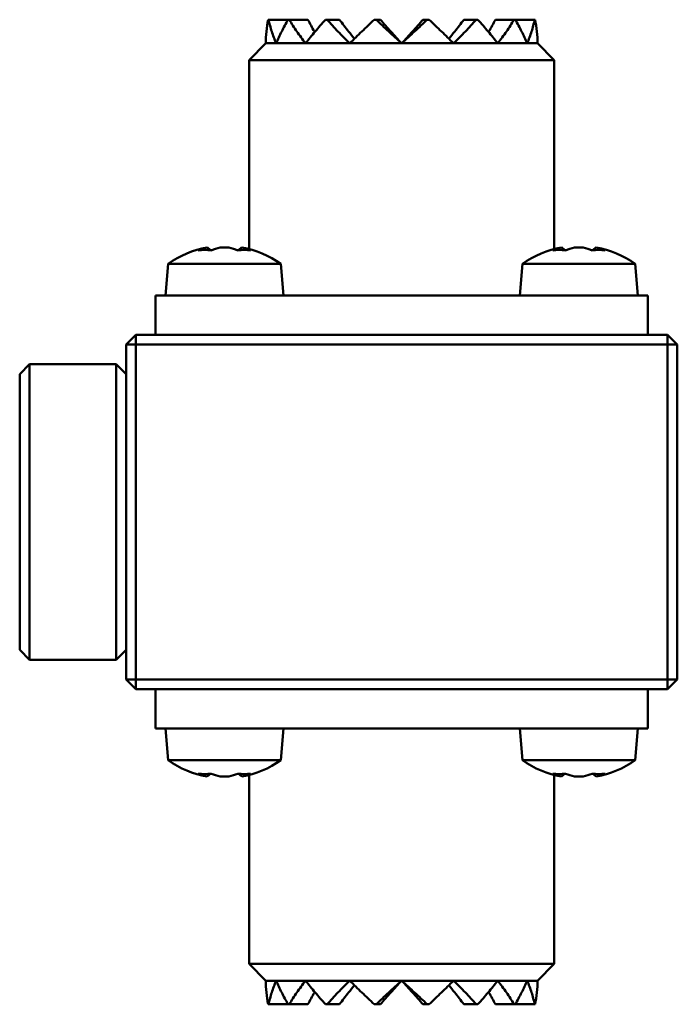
# Model space of a CAD drawing. Header units: millimetres. Extents: x 22 to 183, y 118 to 250.
# Tile 1 of 3: x 22 to 56, y 118 to 168. Entities that reach past the tile are written whole.
import ezdxf

# ---------------------------------------------------------------- set-up
doc = ezdxf.new("R2010")
doc.units = ezdxf.units.MM
doc.layers.add('Viditelné hrany(CSN)', color=7, linetype='Continuous', lineweight=50)

msp = doc.modelspace()

# ---------------------------------------------------------------- linework, layer by layer
at = {"layer": 'Viditelné hrany(CSN)'}
for p, q in [((34.887, 167.986), (34.867, 167.986)), ((34.887, 167.986), (35.879, 167.986)), ((35.935, 167.986), (35.879, 167.986)), ((35.935, 167.986), (36.887, 167.986)), ((37.853, 167.986), (37.769, 167.986)), ((37.853, 167.986), (38.485, 167.986)), ((40.348, 167.986), (40.249, 167.986)), ((40.348, 167.986), (40.564, 167.986)), ((42.725, 167.986), (42.941, 167.986)), ((43.04, 167.986), (42.941, 167.986)), ((44.804, 167.986), (45.436, 167.986)), ((45.52, 167.986), (45.436, 167.986)), ((46.402, 167.986), (47.353, 167.986)), ((47.409, 167.986), (47.353, 167.986)), ((47.409, 167.986), (48.402, 167.986)), ((48.421, 167.986), (48.402, 167.986)), ((34.744, 166.786), (33.894, 165.936)), ((35.269, 166.786), (34.744, 166.786)), ((36.765, 166.786), (35.269, 166.786)), ((39.004, 166.786), (36.765, 166.786)), ((41.644, 166.786), (39.004, 166.786)), ((44.285, 166.786), (41.644, 166.786)), ((46.523, 166.786), (44.285, 166.786)), ((48.019, 166.786), (46.523, 166.786)), ((48.544, 166.786), (48.019, 166.786)), ((48.544, 166.786), (49.394, 165.936)), ((49.394, 165.936), (33.894, 165.936)), ((33.894, 156.344), (33.894, 165.936)), ((49.394, 156.344), (49.394, 165.936)), ((31.762, 156.421), (31.762, 156.426)), ((31.936, 156.278), (31.762, 156.426)), ((33.353, 156.278), (33.527, 156.426)), ((33.527, 156.426), (33.527, 156.421)), ((49.762, 156.421), (49.762, 156.426)), ((49.936, 156.278), (49.762, 156.426)), ((51.353, 156.278), (51.527, 156.426)), ((51.527, 156.426), (51.527, 156.421)), ((29.784, 155.586), (29.644, 153.986)), ((29.784, 155.586), (35.504, 155.586)), ((35.504, 155.586), (35.644, 153.986)), ((47.784, 155.586), (47.644, 153.986)), ((47.784, 155.586), (53.504, 155.586)), ((53.504, 155.586), (53.644, 153.986)), ((29.144, 153.986), (32.144, 153.986)), ((29.144, 153.986), (29.144, 151.986)), ((32.144, 153.986), (51.144, 153.986)), ((51.144, 153.986), (54.144, 153.986)), ((54.144, 151.986), (54.144, 153.986)), ((27.644, 151.486), (28.144, 151.986)), ((28.144, 151.986), (28.144, 151.486)), ((55.144, 151.986), (28.144, 151.986)), ((55.144, 151.486), (55.144, 151.986)), ((55.144, 151.986), (55.644, 151.486)), ((28.144, 151.486), (27.644, 151.486)), ((27.644, 151.486), (27.644, 134.486)), ((28.144, 134.486), (28.144, 151.486)), ((28.144, 151.486), (55.144, 151.486)), ((55.644, 151.486), (55.144, 151.486)), ((55.144, 151.486), (55.144, 134.486)), ((55.644, 134.486), (55.644, 151.486)), ((22.244, 149.986), (22.744, 150.486)), ((22.744, 150.486), (22.744, 135.486)), ((22.744, 150.486), (27.144, 150.486)), ((27.144, 135.486), (27.144, 150.486)), ((27.644, 149.986), (27.144, 150.486)), ((22.244, 135.986), (22.244, 149.986)), ((22.244, 135.986), (22.744, 135.486)), ((27.644, 135.986), (27.144, 135.486)), ((22.744, 135.486), (27.144, 135.486)), ((27.644, 134.486), (28.144, 134.486)), ((28.144, 133.986), (27.644, 134.486)), ((28.144, 134.486), (28.144, 133.986)), ((55.144, 134.486), (28.144, 134.486)), ((55.644, 134.486), (55.144, 133.986)), ((55.144, 134.486), (55.644, 134.486)), ((55.144, 133.986), (55.144, 134.486)), ((28.144, 133.986), (55.144, 133.986)), ((29.144, 133.986), (29.144, 131.986)), ((54.144, 131.986), (54.144, 133.986)), ((32.144, 131.986), (29.144, 131.986)), ((29.784, 130.386), (29.644, 131.986)), ((51.144, 131.986), (32.144, 131.986)), ((35.504, 130.386), (35.644, 131.986)), ((47.784, 130.386), (47.644, 131.986)), ((54.144, 131.986), (51.144, 131.986)), ((53.504, 130.386), (53.644, 131.986)), ((35.504, 130.386), (29.784, 130.386)), ((53.504, 130.386), (47.784, 130.386)), ((31.936, 129.694), (31.762, 129.546)), ((31.762, 129.546), (31.762, 129.551)), ((33.353, 129.694), (33.527, 129.546)), ((33.527, 129.551), (33.527, 129.546)), ((33.894, 129.628), (33.894, 120.036)), ((49.394, 129.628), (49.394, 120.036)), ((49.936, 129.694), (49.762, 129.546)), ((49.762, 129.546), (49.762, 129.551)), ((51.353, 129.694), (51.527, 129.546)), ((51.527, 129.551), (51.527, 129.546)), ((33.894, 120.036), (49.394, 120.036)), ((34.744, 119.186), (33.894, 120.036)), ((48.544, 119.186), (49.394, 120.036)), ((34.744, 119.186), (35.269, 119.186)), ((35.269, 119.186), (36.765, 119.186)), ((36.765, 119.186), (39.004, 119.186)), ((39.004, 119.186), (41.644, 119.186)), ((41.644, 119.186), (44.285, 119.186)), ((44.285, 119.186), (46.523, 119.186)), ((46.523, 119.186), (48.019, 119.186)), ((48.019, 119.186), (48.544, 119.186)), ((34.867, 117.986), (34.887, 117.986)), ((35.879, 117.986), (34.887, 117.986)), ((35.879, 117.986), (35.935, 117.986)), ((36.887, 117.986), (35.935, 117.986)), ((37.769, 117.986), (37.853, 117.986)), ((38.485, 117.986), (37.853, 117.986)), ((40.249, 117.986), (40.348, 117.986)), ((40.564, 117.986), (40.348, 117.986)), ((42.941, 117.986), (42.725, 117.986)), ((42.941, 117.986), (43.04, 117.986)), ((45.436, 117.986), (44.804, 117.986)), ((45.436, 117.986), (45.52, 117.986)), ((47.353, 117.986), (46.402, 117.986)), ((47.353, 117.986), (47.409, 117.986)), ((48.402, 117.986), (47.409, 117.986)), ((48.402, 117.986), (48.421, 117.986))]:
    msp.add_line(p, q, dxfattribs=at)
for centre, radius, start, end in [((32.644, 151.6), 4.905, 100.3626, 125.6635), ((32.644, 151.6), 4.825, 87.3184, 92.6816), ((32.644, 151.6), 4.905, 54.3365, 79.6374), ((50.644, 151.6), 4.905, 100.3626, 125.6635), ((50.644, 151.6), 4.825, 87.3184, 92.6816), ((50.644, 151.6), 4.905, 54.3365, 79.6374), ((32.644, 134.371), 4.905, 234.3365, 259.6374), ((32.644, 134.371), 4.905, 280.3626, 305.6635), ((50.644, 134.371), 4.905, 234.3365, 259.6374), ((50.644, 134.371), 4.905, 280.3626, 305.6635), ((32.644, 134.371), 4.825, 267.3184, 272.6816), ((50.644, 134.371), 4.825, 267.3184, 272.6816)]:
    msp.add_arc(centre, radius, start, end, dxfattribs=at)
for centre, major_axis, ratio, start_param, end_param in [((32.316, 151.6), (0, 4.883), 0.707107, 0.161152, 0.29423), ((33.323, 152.154), (-3.021, 3.703), 0.612486, 5.722442, 5.917077), ((32.973, 151.6), (0, 4.883), 0.707107, 0.161152, 0.29423), ((32.316, 151.6), (0, 4.883), 0.707107, 5.988955, 6.122034), ((31.965, 152.154), (3.021, 3.703), 0.612486, 0.366108, 0.560743), ((32.973, 151.6), (0, 4.883), 0.707107, 5.988955, 6.122034), ((50.316, 151.6), (0, 4.883), 0.707107, 0.161152, 0.29423), ((51.323, 152.154), (-3.021, 3.703), 0.612486, 5.722442, 5.917077), ((50.973, 151.6), (0, 4.883), 0.707107, 0.161152, 0.29423), ((50.316, 151.6), (0, 4.883), 0.707107, 5.988955, 6.122034), ((49.965, 152.154), (3.021, 3.703), 0.612486, 0.366108, 0.560743), ((50.973, 151.6), (0, 4.883), 0.707107, 5.988955, 6.122034), ((32.316, 134.371), (0, -4.883), 0.707107, 5.988955, 6.122034), ((33.323, 133.817), (-3.021, -3.703), 0.612486, 0.366108, 0.560743), ((32.973, 134.371), (0, -4.883), 0.707107, 5.988955, 6.122034), ((32.316, 134.371), (0, -4.883), 0.707107, 0.161152, 0.29423), ((31.965, 133.817), (3.021, -3.703), 0.612486, 5.722442, 5.917077), ((32.973, 134.371), (0, -4.883), 0.707107, 0.161152, 0.29423), ((50.316, 134.371), (0, -4.883), 0.707107, 5.988955, 6.122034), ((51.323, 133.817), (-3.021, -3.703), 0.612486, 0.366108, 0.560743), ((50.973, 134.371), (0, -4.883), 0.707107, 5.988955, 6.122034), ((50.316, 134.371), (0, -4.883), 0.707107, 0.161152, 0.29423), ((49.965, 133.817), (3.021, -3.703), 0.612486, 5.722442, 5.917077), ((50.973, 134.371), (0, -4.883), 0.707107, 0.161152, 0.29423)]:
    msp.add_ellipse(centre, major_axis=major_axis, ratio=ratio, start_param=start_param, end_param=end_param, dxfattribs=at)
for points, knots in [([(34.867, 167.986), (34.827, 167.784), (34.796, 167.585), (34.755, 167.185), (34.744, 166.986), (34.744, 166.786)], [0, 0, 0, 0, 0.0881755, 0.0881755, 0.1773866, 0.1773866, 0.1773866, 0.1773866]), ([(35.269, 166.786), (35.185, 166.986), (35.111, 167.185), (34.984, 167.585), (34.93, 167.784), (34.887, 167.986)], [0, 0, 0, 0, 0.0891232, 0.0891232, 0.1773882, 0.1773882, 0.1773882, 0.1773882]), ([(35.879, 167.986), (35.762, 167.784), (35.652, 167.585), (35.447, 167.185), (35.354, 166.986), (35.269, 166.786)], [0, 0, 0, 0, 0.0881755, 0.0881755, 0.1773866, 0.1773866, 0.1773866, 0.1773866]), ([(36.765, 166.786), (36.61, 166.986), (36.462, 167.185), (36.185, 167.585), (36.056, 167.784), (35.935, 167.986)], [0, 0, 0, 0, 0.0891232, 0.0891232, 0.1773882, 0.1773882, 0.1773882, 0.1773882]), ([(37.769, 167.986), (37.592, 167.784), (37.419, 167.585), (37.083, 167.185), (36.921, 166.986), (36.765, 166.786)], [0, 0, 0, 0, 0.0881755, 0.0881755, 0.1773866, 0.1773866, 0.1773866, 0.1773866]), ([(36.887, 167.986), (36.987, 167.784), (37.094, 167.585), (37.215, 167.376), (37.221, 167.366), (37.227, 167.356)], [0, 0, 0, 0, 0.08065498, 0.08065498, 0.08473239, 0.08473239, 0.08473239, 0.08473239]), ([(39.004, 166.786), (38.801, 166.986), (38.602, 167.185), (38.217, 167.585), (38.032, 167.784), (37.853, 167.986)], [0, 0, 0, 0, 0.0891232, 0.0891232, 0.1773882, 0.1773882, 0.1773882, 0.1773882]), ([(38.485, 167.986), (38.634, 167.784), (38.788, 167.585), (39.045, 167.264), (39.145, 167.143), (39.245, 167.022)], [0, 0, 0, 0, 0.080655, 0.080655, 0.1300127, 0.1300127, 0.1300127, 0.1300127]), ([(40.249, 167.986), (40.039, 167.784), (39.83, 167.585), (39.414, 167.185), (39.207, 166.986), (39.004, 166.786)], [0, 0, 0, 0, 0.0881755, 0.0881755, 0.1773866, 0.1773866, 0.1773866, 0.1773866]), ([(41.644, 166.786), (41.424, 166.986), (41.205, 167.185), (40.771, 167.585), (40.558, 167.784), (40.348, 167.986)], [0, 0, 0, 0, 0.0891232, 0.0891232, 0.1773882, 0.1773882, 0.1773882, 0.1773882]), ([(40.564, 167.986), (40.739, 167.784), (40.916, 167.585), (41.278, 167.185), (41.461, 166.986), (41.644, 166.786)], [0, 0, 0, 0, 0.080655, 0.080655, 0.1620777, 0.1620777, 0.1620777, 0.1620777]), ([(42.941, 167.986), (42.731, 167.784), (42.517, 167.585), (42.084, 167.185), (41.864, 166.986), (41.644, 166.786)], [0, 0, 0, 0, 0.0881755, 0.0881755, 0.1773866, 0.1773866, 0.1773866, 0.1773866]), ([(41.644, 166.786), (41.828, 166.986), (42.01, 167.185), (42.372, 167.585), (42.55, 167.784), (42.725, 167.986)], [0, 0, 0, 0, 0.0813644, 0.0813644, 0.1620737, 0.1620737, 0.1620737, 0.1620737]), ([(44.285, 166.786), (44.082, 166.986), (43.875, 167.185), (43.459, 167.585), (43.25, 167.784), (43.04, 167.986)], [0, 0, 0, 0, 0.0891232, 0.0891232, 0.1773882, 0.1773882, 0.1773882, 0.1773882]), ([(44.043, 167.022), (44.144, 167.143), (44.243, 167.264), (44.5, 167.585), (44.655, 167.784), (44.804, 167.986)], [0.0320642, 0.0320642, 0.0320642, 0.0320642, 0.0813644, 0.0813644, 0.1620737, 0.1620737, 0.1620737, 0.1620737]), ([(45.436, 167.986), (45.257, 167.784), (45.072, 167.585), (44.687, 167.185), (44.488, 166.986), (44.285, 166.786)], [0, 0, 0, 0, 0.0881755, 0.0881755, 0.1773866, 0.1773866, 0.1773866, 0.1773866]), ([(46.523, 166.786), (46.368, 166.986), (46.205, 167.185), (45.869, 167.585), (45.697, 167.784), (45.52, 167.986)], [0, 0, 0, 0, 0.0891232, 0.0891232, 0.1773882, 0.1773882, 0.1773882, 0.1773882]), ([(46.062, 167.356), (46.067, 167.366), (46.073, 167.376), (46.194, 167.585), (46.302, 167.784), (46.402, 167.986)], [0.07734328, 0.07734328, 0.07734328, 0.07734328, 0.08136443, 0.08136443, 0.16207374, 0.16207374, 0.16207374, 0.16207374]), ([(47.353, 167.986), (47.233, 167.784), (47.104, 167.585), (46.827, 167.185), (46.679, 166.986), (46.523, 166.786)], [0, 0, 0, 0, 0.0881755, 0.0881755, 0.1773866, 0.1773866, 0.1773866, 0.1773866]), ([(48.019, 166.786), (47.935, 166.986), (47.841, 167.185), (47.637, 167.585), (47.527, 167.784), (47.409, 167.986)], [0, 0, 0, 0, 0.0891232, 0.0891232, 0.1773882, 0.1773882, 0.1773882, 0.1773882]), ([(48.402, 167.986), (48.358, 167.784), (48.305, 167.585), (48.177, 167.185), (48.103, 166.986), (48.019, 166.786)], [0, 0, 0, 0, 0.0881755, 0.0881755, 0.1773866, 0.1773866, 0.1773866, 0.1773866]), ([(48.544, 166.786), (48.544, 166.986), (48.534, 167.185), (48.492, 167.585), (48.462, 167.784), (48.421, 167.986)], [0, 0, 0, 0, 0.0891232, 0.0891232, 0.1773882, 0.1773882, 0.1773882, 0.1773882]), ([(34.744, 119.186), (34.744, 118.986), (34.755, 118.787), (34.796, 118.387), (34.827, 118.188), (34.867, 117.986)], [0, 0, 0, 0, 0.0891232, 0.0891232, 0.1773882, 0.1773882, 0.1773882, 0.1773882]), ([(34.887, 117.986), (34.93, 118.187), (34.983, 118.387), (35.111, 118.786), (35.185, 118.986), (35.269, 119.186)], [0, 0, 0, 0, 0.0881755, 0.0881755, 0.1773866, 0.1773866, 0.1773866, 0.1773866]), ([(35.269, 119.186), (35.354, 118.986), (35.447, 118.787), (35.652, 118.387), (35.762, 118.188), (35.879, 117.986)], [0, 0, 0, 0, 0.0891232, 0.0891232, 0.1773882, 0.1773882, 0.1773882, 0.1773882]), ([(35.935, 117.986), (36.056, 118.187), (36.185, 118.387), (36.462, 118.786), (36.61, 118.986), (36.765, 119.186)], [0, 0, 0, 0, 0.0881755, 0.0881755, 0.1773866, 0.1773866, 0.1773866, 0.1773866]), ([(36.765, 119.186), (36.921, 118.986), (37.083, 118.787), (37.419, 118.387), (37.592, 118.188), (37.769, 117.986)], [0, 0, 0, 0, 0.0891232, 0.0891232, 0.1773882, 0.1773882, 0.1773882, 0.1773882]), ([(37.853, 117.986), (38.032, 118.187), (38.217, 118.387), (38.602, 118.786), (38.8, 118.986), (39.004, 119.186)], [0, 0, 0, 0, 0.0881755, 0.0881755, 0.1773866, 0.1773866, 0.1773866, 0.1773866]), ([(39.004, 119.186), (39.207, 118.986), (39.413, 118.787), (39.83, 118.387), (40.039, 118.188), (40.249, 117.986)], [0, 0, 0, 0, 0.0891232, 0.0891232, 0.1773882, 0.1773882, 0.1773882, 0.1773882]), ([(40.348, 117.986), (40.558, 118.187), (40.771, 118.387), (41.205, 118.786), (41.424, 118.986), (41.644, 119.186)], [0, 0, 0, 0, 0.0881755, 0.0881755, 0.1773866, 0.1773866, 0.1773866, 0.1773866]), ([(41.644, 119.186), (41.461, 118.986), (41.278, 118.787), (40.917, 118.387), (40.739, 118.187), (40.564, 117.986)], [0, 0, 0, 0, 0.0813644, 0.0813644, 0.1620737, 0.1620737, 0.1620737, 0.1620737]), ([(41.644, 119.186), (41.864, 118.986), (42.083, 118.787), (42.517, 118.387), (42.73, 118.188), (42.941, 117.986)], [0, 0, 0, 0, 0.0891232, 0.0891232, 0.1773882, 0.1773882, 0.1773882, 0.1773882]), ([(42.725, 117.986), (42.55, 118.187), (42.372, 118.386), (42.011, 118.786), (41.828, 118.986), (41.644, 119.186)], [0, 0, 0, 0, 0.080655, 0.080655, 0.1620777, 0.1620777, 0.1620777, 0.1620777]), ([(43.04, 117.986), (43.249, 118.187), (43.458, 118.387), (43.875, 118.786), (44.081, 118.986), (44.285, 119.186)], [0, 0, 0, 0, 0.0881755, 0.0881755, 0.1773866, 0.1773866, 0.1773866, 0.1773866]), ([(44.285, 119.186), (44.488, 118.986), (44.686, 118.787), (45.071, 118.387), (45.257, 118.188), (45.436, 117.986)], [0, 0, 0, 0, 0.0891232, 0.0891232, 0.1773882, 0.1773882, 0.1773882, 0.1773882]), ([(45.52, 117.986), (45.697, 118.187), (45.869, 118.387), (46.205, 118.786), (46.368, 118.986), (46.523, 119.186)], [0, 0, 0, 0, 0.0881755, 0.0881755, 0.1773866, 0.1773866, 0.1773866, 0.1773866]), ([(46.523, 119.186), (46.679, 118.986), (46.826, 118.787), (47.104, 118.387), (47.233, 118.188), (47.353, 117.986)], [0, 0, 0, 0, 0.0891232, 0.0891232, 0.1773882, 0.1773882, 0.1773882, 0.1773882]), ([(47.409, 117.986), (47.527, 118.187), (47.637, 118.387), (47.841, 118.786), (47.935, 118.986), (48.019, 119.186)], [0, 0, 0, 0, 0.0881755, 0.0881755, 0.1773866, 0.1773866, 0.1773866, 0.1773866]), ([(48.019, 119.186), (48.103, 118.986), (48.177, 118.787), (48.305, 118.387), (48.358, 118.188), (48.402, 117.986)], [0, 0, 0, 0, 0.0891232, 0.0891232, 0.1773882, 0.1773882, 0.1773882, 0.1773882]), ([(48.421, 117.986), (48.462, 118.187), (48.492, 118.387), (48.534, 118.786), (48.544, 118.986), (48.544, 119.186)], [0, 0, 0, 0, 0.0881755, 0.0881755, 0.1773866, 0.1773866, 0.1773866, 0.1773866]), ([(37.227, 118.616), (37.221, 118.606), (37.215, 118.596), (37.095, 118.387), (36.987, 118.187), (36.887, 117.986)], [0.07734328, 0.07734328, 0.07734328, 0.07734328, 0.08136443, 0.08136443, 0.16207374, 0.16207374, 0.16207374, 0.16207374]), ([(39.245, 118.95), (39.145, 118.829), (39.046, 118.707), (38.788, 118.387), (38.634, 118.187), (38.485, 117.986)], [0.0320642, 0.0320642, 0.0320642, 0.0320642, 0.0813644, 0.0813644, 0.1620737, 0.1620737, 0.1620737, 0.1620737]), ([(44.804, 117.986), (44.655, 118.187), (44.501, 118.386), (44.243, 118.707), (44.144, 118.828), (44.043, 118.95)], [0, 0, 0, 0, 0.080655, 0.080655, 0.1300127, 0.1300127, 0.1300127, 0.1300127]), ([(46.402, 117.986), (46.302, 118.187), (46.194, 118.386), (46.073, 118.595), (46.067, 118.606), (46.062, 118.616)], [0, 0, 0, 0, 0.08065498, 0.08065498, 0.08473239, 0.08473239, 0.08473239, 0.08473239])]:
    msp.add_open_spline(points, degree=3, knots=knots, dxfattribs=at)
for points in [[(31.762, 156.421), (31.816, 156.374), (31.87, 156.326), (31.923, 156.279)], [(33.527, 156.421), (33.473, 156.374), (33.419, 156.326), (33.365, 156.279)], [(49.762, 156.421), (49.816, 156.374), (49.87, 156.326), (49.923, 156.279)], [(51.527, 156.421), (51.473, 156.374), (51.419, 156.326), (51.365, 156.279)], [(31.762, 129.551), (31.816, 129.598), (31.87, 129.645), (31.923, 129.693)], [(33.527, 129.551), (33.473, 129.598), (33.419, 129.645), (33.365, 129.693)], [(49.762, 129.551), (49.816, 129.598), (49.87, 129.645), (49.923, 129.693)], [(51.527, 129.551), (51.473, 129.598), (51.419, 129.645), (51.365, 129.693)]]:
    msp.add_open_spline(points, degree=3, dxfattribs=at)

doc.saveas('drawing.dxf')
